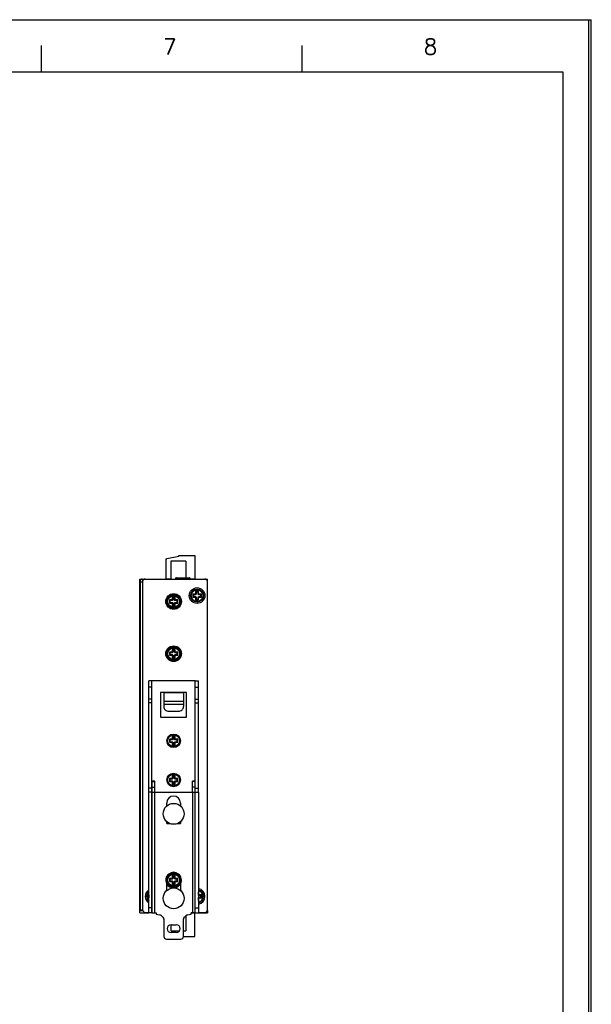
# Model space of a CAD drawing. Header units: millimetres. Extents: x 0 to 841, y 0 to 594.
# Tile 28 of 28: x 622 to 841, y 217 to 594. Entities that reach past the tile are written whole.
import ezdxf

# ---------------------------------------------------------------- set-up
doc = ezdxf.new("R2010")
doc.units = ezdxf.units.MM
doc.header["$LTSCALE"] = 46.255
for name, color, linetype in [('111100000100DXF_CONTINUOUS_LINE', 7, 'CONTINUOUS'), ('111121050101DXF_CONTINUOUS_LINE', 7, 'CONTINUOUS'), ('120400000140DXF_CONTINUOUS_LINE', 7, 'CONTINUOUS'), ('140222101002DXF_CONTINUOUS_LINE', 7, 'CONTINUOUS'), ('140225101001DXF_CONTINUOUS_LINE', 7, 'CONTINUOUS'), ('DIN_RAIL_BOTDXF_CONTINUOUS_LINE', 7, 'CONTINUOUS'), ('DIN_RAIL_TOPDXF_CONTINUOUS_LINE', 7, 'CONTINUOUS'), ('M3-BSO-L9-1_DXF_CONTINUOUS_LINE', 7, 'CONTINUOUS'), ('MRC-1002-LTE-JP_EU_2DDXF_FORMAT', 7, 'CONTINUOUS'), ('NUT_DXF_CONTINUOUS_LINE', 7, 'CONTINUOUS'), ('UC-8100-NONLDXF_CONTINUOUS_LINE', 7, 'CONTINUOUS'), ('UC-8100_MOCKDXF_CONTINUOUS_LINE', 7, 'CONTINUOUS')]:
    doc.layers.add(name, color=color, linetype=linetype)
doc.styles.add('TEXTSTYLE_3', font='txt_____.ttf')

msp = doc.modelspace()

# ---------------------------------------------------------------- linework, layer by layer
at = {"layer": '111100000100DXF_CONTINUOUS_LINE', "color": 7, "linetype": 'Continuous'}
for p, q in [((677.806, 387.348), (677.806, 379.648)), ((677.806, 387.348), (678.206, 387.348)), ((682.806, 388.148), (678.206, 387.348)), ((679.706, 386.448), (679.706, 379.548)), ((685.406, 386.448), (679.706, 386.448)), ((682.806, 388.148), (682.806, 388.548)), ((682.806, 388.548), (688.906, 388.548)), ((685.406, 386.448), (685.406, 380.048)), ((688.906, 388.548), (688.906, 379.648)), ((677.806, 379.648), (679.706, 379.648)), ((687.106, 379.648), (688.906, 379.648))]:
    msp.add_line(p, q, dxfattribs=at)
at = {"layer": '111121050101DXF_CONTINUOUS_LINE', "color": 7, "linetype": 'Continuous'}
for p, q in [((685.406, 250.4), (685.406, 244.648)), ((688.906, 251.448), (687.456, 251.448)), ((688.906, 242.548), (688.906, 251.448)), ((679.706, 247.011), (679.706, 244.648)), ((679.706, 244.648), (682.953, 244.648)), ((684.526, 244.648), (685.406, 244.648)), ((684.526, 242.548), (688.906, 242.548))]:
    msp.add_line(p, q, dxfattribs=at)
at = {"layer": '120400000140DXF_CONTINUOUS_LINE', "color": 7, "linetype": 'Continuous'}
for p, q in [((681.506, 379.748), (681.506, 379.548)), ((681.506, 379.748), (687.106, 379.748)), ((681.806, 380.048), (686.806, 380.048)), ((683.006, 380.048), (683.006, 379.548)), ((685.606, 380.048), (685.606, 379.548)), ((687.106, 379.748), (687.106, 379.548))]:
    msp.add_line(p, q, dxfattribs=at)
for centre, start, end in [((681.806, 379.748), 90, 180), ((686.806, 379.748), 0, 90)]:
    msp.add_arc(centre, 0.3, start, end, dxfattribs=at)
at = {"layer": '140222101002DXF_CONTINUOUS_LINE', "color": 7, "linetype": 'Continuous'}
for p, q in [((688.126, 373.779), (688.126, 372.617)), ((689.111, 373.779), (688.126, 373.779)), ((688.126, 373.779), (688.356, 373.548)), ((689.111, 373.779), (689.176, 373.844)), ((689.206, 373.548), (689.111, 373.779)), ((689.176, 374.829), (689.176, 373.844)), ((690.337, 374.829), (689.176, 374.829)), ((689.176, 374.829), (689.406, 374.598)), ((689.406, 373.748), (689.176, 373.844)), ((689.406, 373.748), (689.206, 373.548)), ((689.406, 374.598), (689.406, 373.748)), ((690.106, 374.598), (689.406, 374.598)), ((690.337, 374.829), (690.106, 374.598)), ((690.106, 373.748), (690.106, 374.598)), ((690.106, 373.748), (690.337, 373.844)), ((690.306, 373.548), (690.106, 373.748)), ((690.306, 373.548), (690.402, 373.779)), ((690.337, 373.844), (690.337, 374.829)), ((690.337, 373.844), (690.402, 373.779)), ((691.387, 373.779), (690.402, 373.779)), ((691.387, 373.779), (691.156, 373.548)), ((691.387, 372.617), (691.387, 373.779)), ((679.126, 371.529), (679.126, 370.367)), ((680.111, 371.529), (679.126, 371.529)), ((679.126, 371.529), (679.356, 371.298)), ((679.126, 370.367), (679.356, 370.598)), ((679.126, 370.367), (680.111, 370.367)), ((679.356, 371.298), (679.356, 370.598)), ((680.206, 371.298), (679.356, 371.298)), ((679.356, 370.598), (680.206, 370.598)), ((680.111, 371.529), (680.176, 371.594)), ((680.206, 371.298), (680.111, 371.529)), ((680.206, 370.598), (680.111, 370.367)), ((680.176, 370.302), (680.111, 370.367)), ((680.176, 372.579), (680.176, 371.594)), ((681.337, 372.579), (680.176, 372.579)), ((680.176, 372.579), (680.406, 372.348)), ((680.406, 371.498), (680.176, 371.594)), ((680.406, 370.398), (680.176, 370.302)), ((680.176, 370.302), (680.176, 369.317)), ((680.406, 371.498), (680.206, 371.298)), ((680.206, 370.598), (680.406, 370.398)), ((680.406, 372.348), (680.406, 371.498)), ((681.106, 372.348), (680.406, 372.348)), ((680.406, 370.398), (680.406, 369.548)), ((681.337, 372.579), (681.106, 372.348)), ((681.106, 371.498), (681.106, 372.348)), ((681.106, 371.498), (681.337, 371.594)), ((681.306, 371.298), (681.106, 371.498)), ((681.106, 370.398), (681.306, 370.598)), ((681.106, 369.548), (681.106, 370.398)), ((681.106, 370.398), (681.337, 370.302)), ((681.306, 371.298), (681.402, 371.529)), ((682.156, 371.298), (681.306, 371.298)), ((681.306, 370.598), (681.402, 370.367)), ((681.306, 370.598), (682.156, 370.598)), ((681.337, 371.594), (681.337, 372.579)), ((681.337, 371.594), (681.402, 371.529)), ((681.402, 370.367), (681.337, 370.302)), ((681.337, 369.317), (681.337, 370.302)), ((682.387, 371.529), (681.402, 371.529)), ((681.402, 370.367), (682.387, 370.367)), ((682.387, 371.529), (682.156, 371.298)), ((682.156, 370.598), (682.156, 371.298)), ((682.387, 370.367), (682.156, 370.598)), ((682.387, 370.367), (682.387, 371.529)), ((688.126, 372.617), (688.356, 372.848)), ((688.126, 372.617), (689.111, 372.617)), ((688.356, 373.548), (688.356, 372.848)), ((689.206, 373.548), (688.356, 373.548)), ((688.356, 372.848), (689.206, 372.848)), ((689.206, 372.848), (689.111, 372.617)), ((689.176, 372.552), (689.111, 372.617)), ((689.406, 372.648), (689.176, 372.552)), ((689.176, 372.552), (689.176, 371.567)), ((689.176, 371.567), (689.406, 371.798)), ((689.176, 371.567), (690.337, 371.567)), ((689.206, 372.848), (689.406, 372.648)), ((689.406, 372.648), (689.406, 371.798)), ((689.406, 371.798), (690.106, 371.798)), ((690.106, 372.648), (690.306, 372.848)), ((690.106, 371.798), (690.106, 372.648)), ((690.106, 372.648), (690.337, 372.552)), ((690.337, 371.567), (690.106, 371.798)), ((691.156, 373.548), (690.306, 373.548)), ((690.306, 372.848), (690.402, 372.617)), ((690.306, 372.848), (691.156, 372.848)), ((690.402, 372.617), (690.337, 372.552)), ((690.337, 371.567), (690.337, 372.552)), ((690.402, 372.617), (691.387, 372.617)), ((691.156, 372.848), (691.156, 373.548)), ((691.387, 372.617), (691.156, 372.848)), ((680.176, 369.317), (680.406, 369.548)), ((680.176, 369.317), (681.337, 369.317)), ((680.406, 369.548), (681.106, 369.548)), ((681.337, 369.317), (681.106, 369.548)), ((679.126, 351.529), (679.126, 350.367)), ((680.111, 351.529), (679.126, 351.529)), ((679.126, 351.529), (679.356, 351.298)), ((679.356, 351.298), (679.356, 350.598)), ((680.206, 351.298), (679.356, 351.298)), ((680.111, 351.529), (680.176, 351.594)), ((680.206, 351.298), (680.111, 351.529)), ((680.176, 352.579), (680.176, 351.594)), ((681.337, 352.579), (680.176, 352.579)), ((680.176, 352.579), (680.406, 352.348)), ((680.406, 351.498), (680.176, 351.594)), ((680.406, 351.498), (680.206, 351.298)), ((680.406, 352.348), (680.406, 351.498)), ((681.106, 352.348), (680.406, 352.348)), ((681.337, 352.579), (681.106, 352.348)), ((681.106, 351.498), (681.106, 352.348)), ((681.106, 351.498), (681.337, 351.594)), ((681.306, 351.298), (681.106, 351.498)), ((681.306, 351.298), (681.402, 351.529)), ((682.156, 351.298), (681.306, 351.298)), ((681.337, 351.594), (681.337, 352.579)), ((681.337, 351.594), (681.402, 351.529)), ((682.387, 351.529), (681.402, 351.529)), ((682.387, 351.529), (682.156, 351.298)), ((682.156, 350.598), (682.156, 351.298)), ((682.387, 350.367), (682.387, 351.529)), ((679.126, 350.367), (679.356, 350.598)), ((679.126, 350.367), (680.111, 350.367)), ((679.356, 350.598), (680.206, 350.598)), ((680.206, 350.598), (680.111, 350.367)), ((680.176, 350.302), (680.111, 350.367)), ((680.406, 350.398), (680.176, 350.302)), ((680.176, 350.302), (680.176, 349.317)), ((680.176, 349.317), (680.406, 349.548)), ((680.176, 349.317), (681.337, 349.317)), ((680.206, 350.598), (680.406, 350.398)), ((680.406, 350.398), (680.406, 349.548)), ((680.406, 349.548), (681.106, 349.548)), ((681.106, 350.398), (681.306, 350.598)), ((681.106, 349.548), (681.106, 350.398)), ((681.106, 350.398), (681.337, 350.302)), ((681.337, 349.317), (681.106, 349.548)), ((681.306, 350.598), (681.402, 350.367)), ((681.306, 350.598), (682.156, 350.598)), ((681.402, 350.367), (681.337, 350.302)), ((681.337, 349.317), (681.337, 350.302)), ((681.402, 350.367), (682.387, 350.367)), ((682.387, 350.367), (682.156, 350.598)), ((680.111, 318.129), (679.126, 318.129)), ((679.126, 318.129), (679.126, 316.967)), ((680.206, 317.898), (679.356, 317.898)), ((679.356, 317.898), (679.356, 317.198)), ((679.356, 317.198), (680.206, 317.198)), ((680.111, 318.129), (680.176, 318.194)), ((680.206, 317.898), (680.111, 318.129)), ((680.206, 317.198), (680.111, 316.967)), ((681.337, 319.179), (680.176, 319.179)), ((680.176, 319.179), (680.176, 318.194)), ((680.406, 318.098), (680.176, 318.194)), ((680.406, 318.098), (680.206, 317.898)), ((680.206, 317.198), (680.406, 316.998)), ((681.106, 318.948), (680.406, 318.948)), ((680.406, 318.948), (680.406, 318.098)), ((681.106, 318.098), (681.106, 318.948)), ((681.106, 318.098), (681.337, 318.194)), ((681.306, 317.898), (681.106, 318.098)), ((681.106, 316.998), (681.306, 317.198)), ((681.306, 317.898), (681.402, 318.129)), ((682.156, 317.898), (681.306, 317.898)), ((681.306, 317.198), (682.156, 317.198)), ((681.306, 317.198), (681.402, 316.967)), ((681.337, 318.194), (681.337, 319.179)), ((681.337, 318.194), (681.402, 318.129)), ((682.387, 318.129), (681.402, 318.129)), ((682.156, 317.198), (682.156, 317.898)), ((682.387, 316.967), (682.387, 318.129)), ((679.126, 316.967), (680.111, 316.967)), ((680.176, 316.902), (680.111, 316.967)), ((680.406, 316.998), (680.176, 316.902)), ((680.176, 316.902), (680.176, 315.917)), ((680.176, 315.917), (681.337, 315.917)), ((680.406, 316.998), (680.406, 316.148)), ((680.406, 316.148), (681.106, 316.148)), ((681.106, 316.998), (681.337, 316.902)), ((681.106, 316.148), (681.106, 316.998)), ((681.402, 316.967), (681.337, 316.902)), ((681.337, 315.917), (681.337, 316.902)), ((681.402, 316.967), (682.387, 316.967)), ((680.111, 303.129), (679.126, 303.129)), ((679.126, 303.129), (679.126, 301.967)), ((680.206, 302.898), (679.356, 302.898)), ((679.356, 302.898), (679.356, 302.198)), ((679.356, 302.198), (680.206, 302.198)), ((680.111, 303.129), (680.176, 303.194)), ((680.206, 302.898), (680.111, 303.129)), ((680.206, 302.198), (680.111, 301.967)), ((681.337, 304.179), (680.176, 304.179)), ((680.176, 304.179), (680.176, 303.194)), ((680.406, 303.098), (680.176, 303.194)), ((680.406, 301.998), (680.176, 301.902)), ((680.406, 303.098), (680.206, 302.898)), ((680.206, 302.198), (680.406, 301.998)), ((681.106, 303.948), (680.406, 303.948)), ((680.406, 303.948), (680.406, 303.098)), ((680.406, 301.998), (680.406, 301.148)), ((681.106, 303.098), (681.106, 303.948)), ((681.106, 303.098), (681.337, 303.194)), ((681.306, 302.898), (681.106, 303.098)), ((681.106, 301.998), (681.306, 302.198)), ((681.106, 301.998), (681.337, 301.902)), ((681.106, 301.148), (681.106, 301.998)), ((681.306, 302.898), (681.402, 303.129)), ((682.156, 302.898), (681.306, 302.898)), ((681.306, 302.198), (682.156, 302.198)), ((681.306, 302.198), (681.402, 301.967)), ((681.337, 303.194), (681.337, 304.179)), ((681.337, 303.194), (681.402, 303.129)), ((682.387, 303.129), (681.402, 303.129)), ((682.156, 302.198), (682.156, 302.898)), ((682.387, 301.967), (682.387, 303.129)), ((679.126, 301.967), (680.111, 301.967)), ((680.176, 301.902), (680.111, 301.967)), ((680.176, 301.902), (680.176, 300.917)), ((680.176, 300.917), (681.337, 300.917)), ((680.406, 301.148), (681.106, 301.148)), ((681.402, 301.967), (681.337, 301.902)), ((681.337, 300.917), (681.337, 301.902)), ((681.402, 301.967), (682.387, 301.967)), ((680.111, 264.729), (679.126, 264.729)), ((679.126, 264.729), (679.356, 264.498)), ((679.126, 264.729), (679.126, 263.567)), ((680.206, 264.498), (679.356, 264.498)), ((679.356, 264.498), (679.356, 263.798)), ((680.111, 264.729), (680.176, 264.794)), ((680.206, 264.498), (680.111, 264.729)), ((681.337, 265.779), (680.176, 265.779)), ((680.176, 265.779), (680.406, 265.548)), ((680.176, 265.779), (680.176, 264.794)), ((680.406, 264.698), (680.176, 264.794)), ((680.406, 264.698), (680.206, 264.498)), ((681.106, 265.548), (680.406, 265.548)), ((680.406, 265.548), (680.406, 264.698)), ((681.337, 265.779), (681.106, 265.548)), ((681.106, 264.698), (681.106, 265.548)), ((681.106, 264.698), (681.337, 264.794)), ((681.306, 264.498), (681.106, 264.698)), ((681.306, 264.498), (681.402, 264.729)), ((682.156, 264.498), (681.306, 264.498)), ((681.337, 264.794), (681.337, 265.779)), ((681.337, 264.794), (681.402, 264.729)), ((682.387, 264.729), (681.402, 264.729)), ((682.387, 264.729), (682.156, 264.498)), ((682.156, 263.798), (682.156, 264.498)), ((682.387, 263.567), (682.387, 264.729)), ((679.126, 263.567), (679.356, 263.798)), ((679.126, 263.567), (680.111, 263.567)), ((679.356, 263.798), (680.206, 263.798)), ((680.206, 263.798), (680.111, 263.567)), ((680.176, 263.502), (680.111, 263.567)), ((680.406, 263.598), (680.176, 263.502)), ((680.176, 263.502), (680.176, 262.517)), ((680.176, 262.517), (680.406, 262.748)), ((680.176, 262.517), (681.337, 262.517)), ((680.206, 263.798), (680.406, 263.598)), ((680.406, 263.598), (680.406, 262.748)), ((680.406, 262.748), (681.106, 262.748)), ((681.106, 263.598), (681.306, 263.798)), ((681.106, 263.598), (681.337, 263.502)), ((681.106, 262.748), (681.106, 263.598)), ((681.337, 262.517), (681.106, 262.748)), ((681.306, 263.798), (682.156, 263.798)), ((681.306, 263.798), (681.402, 263.567)), ((681.402, 263.567), (681.337, 263.502)), ((681.337, 262.517), (681.337, 263.502)), ((681.402, 263.567), (682.387, 263.567)), ((682.387, 263.567), (682.156, 263.798)), ((671.256, 258.479), (671.226, 258.479)), ((671.226, 258.479), (671.256, 258.448)), ((671.226, 258.479), (671.226, 257.317)), ((671.226, 257.317), (671.256, 257.348)), ((671.226, 257.317), (671.256, 257.317)), ((690.337, 259.529), (690.256, 259.529)), ((690.337, 259.529), (690.256, 259.448)), ((690.256, 258.51), (690.337, 258.544)), ((690.306, 258.248), (690.256, 258.298)), ((690.256, 257.498), (690.306, 257.548)), ((690.256, 257.286), (690.337, 257.252)), ((690.306, 258.248), (690.402, 258.479)), ((691.156, 258.248), (690.306, 258.248)), ((690.306, 257.548), (691.156, 257.548)), ((690.306, 257.548), (690.402, 257.317)), ((690.337, 258.544), (690.337, 259.529)), ((690.337, 258.544), (690.402, 258.479)), ((690.402, 257.317), (690.337, 257.252)), ((690.337, 256.267), (690.337, 257.252)), ((691.387, 258.479), (690.402, 258.479)), ((690.402, 257.317), (691.387, 257.317)), ((691.387, 258.479), (691.156, 258.248)), ((691.156, 257.548), (691.156, 258.248)), ((691.387, 257.317), (691.156, 257.548)), ((691.387, 257.317), (691.387, 258.479)), ((690.337, 256.267), (690.256, 256.348)), ((690.256, 256.267), (690.337, 256.267))]:
    msp.add_line(p, q, dxfattribs=at)
for centre, radius in [((689.756, 373.198), 2.5), ((689.756, 373.198), 2.25), ((680.756, 370.948), 2.5), ((680.756, 370.948), 2.25), ((680.756, 350.948), 2.5), ((680.756, 350.948), 2.25), ((680.756, 317.548), 2.25), ((680.756, 302.548), 2.25), ((680.756, 264.148), 2.5), ((680.756, 264.148), 2.25)]:
    msp.add_circle(centre, radius, dxfattribs=at)
for centre, radius, start, end in [((672.856, 257.898), 2.5, 129.84459, 230.15541), ((672.856, 257.898), 2.25, 135.47163, 224.52837), ((689.756, 257.898), 2.5, 281.56711, 78.43289), ((689.756, 257.898), 2.25, 282.87179, 77.12821)]:
    msp.add_arc(centre, radius, start, end, dxfattribs=at)
at = {"layer": '140225101001DXF_CONTINUOUS_LINE', "color": 7, "linetype": 'Continuous'}
for centre, radius in [((680.756, 370.948), 2.75), ((680.756, 370.948), 2.55), ((680.756, 350.948), 2.75), ((680.756, 350.948), 2.55)]:
    msp.add_circle(centre, radius, dxfattribs=at)
at = {"layer": 'DIN_RAIL_BOTDXF_CONTINUOUS_LINE', "color": 7, "linetype": 'Continuous'}
for p, q in [((671.256, 297.848), (671.256, 340.548)), ((672.456, 340.548), (671.256, 340.548)), ((672.456, 297.848), (672.456, 340.548)), ((689.056, 340.548), (672.456, 340.548)), ((689.056, 297.848), (689.056, 340.548)), ((689.056, 340.548), (690.256, 340.548)), ((690.256, 297.848), (690.256, 340.548)), ((672.456, 338.048), (671.256, 338.048)), ((675.756, 336.048), (675.756, 326.548)), ((685.756, 336.048), (675.756, 336.048)), ((676.956, 336.098), (676.956, 330.67)), ((676.956, 336.098), (684.556, 336.098)), ((684.556, 336.098), (684.556, 330.67)), ((685.756, 326.548), (685.756, 336.048)), ((689.056, 338.048), (690.256, 338.048)), ((672.456, 333.548), (671.256, 333.548)), ((676.956, 332.771), (684.556, 332.771)), ((689.056, 333.548), (690.256, 333.548)), ((672.456, 332.048), (671.256, 332.048)), ((676.956, 331.576), (684.556, 331.576)), ((678.956, 328.857), (682.556, 328.857)), ((689.056, 332.048), (690.256, 332.048)), ((675.756, 326.548), (685.756, 326.548)), ((672.456, 299.348), (671.256, 299.348)), ((689.056, 299.348), (690.256, 299.348)), ((672.456, 297.848), (671.256, 297.848)), ((671.256, 251.548), (671.256, 297.848)), ((672.456, 251.548), (672.456, 297.848)), ((689.056, 297.848), (690.256, 297.848)), ((689.056, 251.548), (689.056, 297.848)), ((690.256, 297.848), (690.256, 251.548)), ((672.456, 253.548), (671.256, 253.548)), ((689.056, 253.548), (690.256, 253.548)), ((672.456, 251.548), (671.256, 251.548)), ((672.456, 251.548), (672.556, 251.548)), ((688.956, 251.548), (689.056, 251.548)), ((689.056, 251.548), (690.256, 251.548))]:
    msp.add_line(p, q, dxfattribs=at)
for centre, radius in [((680.756, 317.548), 2.6), ((680.756, 302.548), 2.6), ((680.756, 264.148), 2.75)]:
    msp.add_circle(centre, radius, dxfattribs=at)
for start, end in [(207.87807, 268.8), (271.2, 332.12193)]:
    msp.add_arc((680.756, 264.148), 3, start, end, dxfattribs=at)
for points, knots in [([(676.956, 330.67), (676.956, 330.433), (677.064, 329.947), (677.517, 329.345), (678.18, 328.948), (678.697, 328.857), (678.956, 328.857)], [0, 0, 0, 0, 0.2385802, 0.4839654, 0.7387311, 1, 1, 1, 1]), ([(682.556, 328.857), (682.816, 328.857), (683.333, 328.948), (683.996, 329.345), (684.448, 329.947), (684.556, 330.433), (684.556, 330.67)], [0, 0, 0, 0, 0.2612689, 0.5160346, 0.7614198, 1, 1, 1, 1])]:
    msp.add_open_spline(points, degree=3, knots=knots, dxfattribs=at)
at = {"layer": 'DIN_RAIL_TOPDXF_CONTINUOUS_LINE', "color": 7, "linetype": 'Continuous'}
for p, q in [((673.556, 302.075), (672.556, 302.075)), ((672.556, 251.548), (672.556, 302.075)), ((673.556, 297.848), (673.556, 302.075)), ((688.956, 302.075), (687.956, 302.075)), ((687.956, 297.848), (687.956, 302.075)), ((688.956, 251.548), (688.956, 302.075)), ((672.556, 301.912), (673.556, 301.912)), ((672.556, 299.798), (673.556, 299.798)), ((688.956, 301.912), (687.956, 301.912)), ((688.956, 299.798), (687.956, 299.798)), ((672.556, 297.848), (688.956, 297.848)), ((673.556, 251.548), (673.556, 297.848)), ((687.956, 297.848), (687.956, 251.548)), ((678.106, 292.537), (678.106, 293.698)), ((683.406, 293.698), (683.406, 292.537)), ((678.106, 285.848), (678.106, 286.559)), ((678.106, 285.848), (679.266, 285.848)), ((679.106, 285.911), (679.106, 285.848)), ((682.247, 285.848), (683.406, 285.848)), ((682.406, 285.911), (682.406, 285.848)), ((683.406, 286.559), (683.406, 285.848)), ((678.106, 260.137), (678.106, 262.742)), ((683.406, 262.742), (683.406, 260.137)), ((672.556, 251.548), (674.056, 251.548)), ((674.056, 251.548), (674.056, 251.048)), ((674.056, 251.048), (675.329, 250.774)), ((676.588, 249.903), (676.955, 249.335)), ((676.987, 249.226), (676.987, 242.55)), ((684.526, 242.55), (684.526, 249.226)), ((684.558, 249.335), (684.924, 249.903)), ((686.183, 250.774), (687.456, 251.048)), ((688.956, 251.548), (687.456, 251.548)), ((687.456, 251.048), (687.456, 251.548)), ((679.756, 247.02), (681.756, 247.02)), ((681.756, 244.02), (679.756, 244.02)), ((677.987, 241.55), (683.526, 241.55))]:
    msp.add_line(p, q, dxfattribs=at)
for centre, radius, start, end in [((680.756, 293.698), 2.65, 0, 180), ((680.756, 264.148), 3, 332.04711, 207.95289), ((674.908, 248.818), 2, 32.82938, 77.82938), ((676.787, 249.226), 0.2, 0, 32.82938), ((684.726, 249.226), 0.2, 147.17062, 180), ((686.605, 248.818), 2, 102.17062, 147.17062), ((679.756, 245.52), 1.5, 90, 270), ((681.756, 245.52), 1.5, 270, 90), ((677.987, 242.55), 1, 180, 270), ((683.526, 242.55), 1, 270, 360)]:
    msp.add_arc(centre, radius, start, end, dxfattribs=at)
at = {"layer": 'M3-BSO-L9-1_DXF_CONTINUOUS_LINE', "color": 7, "linetype": 'Continuous'}
for centre in [(680.756, 289.548), (680.756, 257.148)]:
    msp.add_circle(centre, 4, dxfattribs=at)
at = {"layer": 'MRC-1002-LTE-JP_EU_2DDXF_FORMAT', "color": 7, "linetype": 'Continuous'}
for p, q in [((0, 594), (841, 594)), ((840.08, 0), (840.08, 594)), ((841, 0), (841, 594))]:
    msp.add_line(p, q, dxfattribs=at)
at = {"layer": 'MRC-1002-LTE-JP_EU_2DDXF_FORMAT', "color": 1, "linetype": 'Continuous'}
for p, q in [((630.06, 574.055), (630.06, 584.056)), ((730.07, 574.055), (730.07, 584.056)), ((30.003, 574.055), (830.079, 574.055)), ((830.079, 574.055), (830.079, 10.001))]:
    msp.add_line(p, q, dxfattribs=at)
at = {"layer": 'NUT_DXF_CONTINUOUS_LINE', "color": 7, "linetype": 'Continuous'}
for centre in [(680.756, 370.948), (680.756, 350.948)]:
    msp.add_circle(centre, 3, dxfattribs=at)
at = {"layer": 'UC-8100-NONLDXF_CONTINUOUS_LINE', "color": 7, "linetype": 'Continuous'}
for p, q in [((667.756, 378.548), (667.756, 379.548)), ((667.756, 379.548), (668.756, 379.548)), ((667.856, 378.548), (667.756, 378.548)), ((667.756, 251.548), (667.756, 378.448)), ((667.856, 378.448), (667.756, 378.448)), ((668.756, 252.648), (667.756, 252.648)), ((667.756, 252.548), (668.888, 252.548)), ((667.756, 251.548), (671.256, 251.548)), ((668.756, 252.648), (668.756, 252.748)), ((690.256, 251.548), (693.756, 251.548)), ((693.756, 252.548), (693.756, 251.548))]:
    msp.add_line(p, q, dxfattribs=at)
at = {"layer": 'UC-8100_MOCKDXF_CONTINUOUS_LINE', "color": 7, "linetype": 'Continuous'}
for p, q in [((667.756, 378.548), (667.756, 379.548)), ((667.756, 379.548), (668.756, 379.548)), ((667.856, 378.548), (667.756, 378.548)), ((667.756, 251.548), (667.756, 378.448)), ((667.856, 378.448), (667.756, 378.448)), ((667.856, 378.548), (667.856, 252.748)), ((667.856, 378.548), (668.856, 378.548)), ((668.856, 379.548), (668.856, 252.748)), ((668.856, 379.548), (693.756, 379.548)), ((693.756, 252.748), (693.756, 379.548)), ((668.756, 252.648), (667.756, 252.648)), ((667.756, 252.548), (668.888, 252.548)), ((667.756, 251.548), (671.256, 251.548)), ((667.856, 252.748), (668.856, 252.748)), ((668.756, 252.648), (668.756, 252.748)), ((669.856, 251.748), (671.256, 251.748)), ((690.256, 251.748), (692.756, 251.748)), ((690.256, 251.548), (693.756, 251.548)), ((693.756, 252.548), (693.756, 251.548))]:
    msp.add_line(p, q, dxfattribs=at)
msp.add_circle((689.756, 373.198), 3, dxfattribs=at)
for centre, radius, start, end in [((668.856, 378.548), 1, 90, 180), ((669.856, 378.548), 1, 90, 180), ((692.756, 378.548), 1, 0, 90), ((689.756, 257.898), 3, 279.75435, 80.24556), ((672.856, 257.898), 3, 122.27044, 237.72941), ((669.856, 252.748), 1, 180, 270), ((692.756, 252.748), 1, 270, 360)]:
    msp.add_arc(centre, radius, start, end, dxfattribs=at)

# ---------------------------------------------------------------- texts
at = {"layer": 'MRC-1002-LTE-JP_EU_2DDXF_FORMAT', "color": 7, "linetype": 'Continuous', "char_height": 6.001, "width": 6.00057, "attachment_point": 1, "line_spacing_factor": 0.9, "style": 'TEXTSTYLE_3'}
for s, insert in [('7', (676.681, 586.671)), ('7', (676.681, 586.671)), ('8', (776.69, 586.671)), ('8', (776.69, 586.671))]:
    msp.add_mtext(s, dxfattribs=dict(at, insert=insert))

doc.saveas('drawing.dxf')
